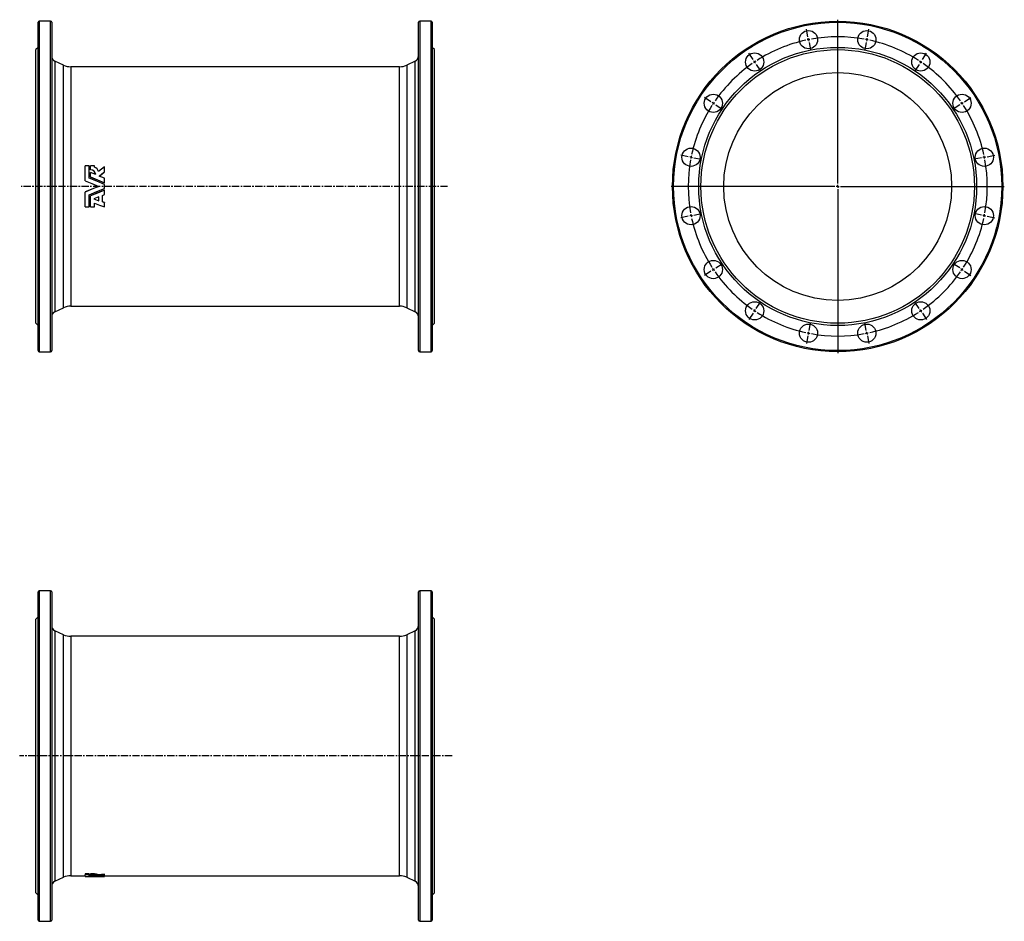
# Model space of a CAD drawing. Extents: x -267 to 1461, y -359 to 1223.
import ezdxf

# ---------------------------------------------------------------- set-up
doc = ezdxf.new("R2010")
doc.units = 0
doc.linetypes.add('CENTERX2', pattern=[20.32, 12.7, -2.54, 2.54, -2.54])
doc.layers.get('0').update_dxf_attribs({"linetype": 'CONTINUOUS'})
doc.layers.add('FORMAT', color=7, linetype='CONTINUOUS')

# ---------------------------------------------------------------- blocks, each defined once
blk = doc.blocks.new('SW_CENTERMARKSYMBOL_0')
at = {"layer": 'FORMAT', "color": 0}
for p, q in [((0, 5), (0, 292.5)), ((-5, 0), (-292.5, 0)), ((0, 0), (-2.5, 0)), ((0, 0), (0, 2.5)), ((0, 0), (0, -2.5)), ((0, 0), (2.5, 0)), ((5, 0), (292.5, 0)), ((0, -5), (0, -292.5))]:
    blk.add_line(p, q, dxfattribs=at)
blk = doc.blocks.new('SW_CENTERMARKSYMBOL_1')
at = {"layer": 'FORMAT', "color": 0}
for p, q in [((166.1, 116.5), (163.4, 129.8)), ((270.4, 116.5), (273.1, 129.8)), ((167, 111.6), (166.6, 114.1)), ((167, 111.6), (167.5, 109.2)), ((168, 106.7), (170.7, 93.5)), ((218.3, -140.8), (218.3, 114.1)), ((268.5, 106.7), (265.9, 93.5)), ((269.5, 111.6), (269, 109.2)), ((269.5, 111.6), (270, 114.1)), ((69.6, 76.6), (62.1, 87.8)), ((366.9, 76.6), (374.4, 87.8)), ((72.4, 72.4), (71, 74.5)), ((72.4, 72.4), (73.8, 70.3)), ((364.1, 72.4), (362.7, 70.3)), ((364.1, 72.4), (365.5, 74.5)), ((75.2, 68.3), (82.7, 57)), ((361.3, 68.3), (353.8, 57)), ((-4.2, 2.8), (-15.4, 10.3)), ((0, 0), (-2.1, 1.4)), ((0, 0), (2.1, -1.4)), ((436.5, 0), (434.4, -1.4)), ((436.5, 0), (438.6, 1.4)), ((440.7, 2.8), (451.9, 10.3)), ((4.2, -2.8), (15.4, -10.3)), ((432.4, -2.8), (421.1, -10.3)), ((-44.1, -93.7), (-57.3, -91)), ((-39.2, -94.6), (-41.6, -94.1)), ((-39.2, -94.6), (-36.7, -95.1)), ((-34.3, -95.6), (-21.1, -98.2)), ((470.8, -95.6), (457.6, -98.2)), ((475.7, -94.6), (473.3, -95.1)), ((475.7, -94.6), (478.2, -94.1)), ((480.6, -93.7), (493.9, -91)), ((213.3, -145.8), (-41.7, -145.8)), ((218.3, -145.8), (215.8, -145.8)), ((218.3, -145.8), (218.3, -143.3)), ((218.3, -145.8), (218.3, -148.3)), ((218.3, -145.8), (220.8, -145.8)), ((218.3, -150.8), (218.3, -405.8)), ((223.3, -145.8), (478.2, -145.8)), ((-44.1, -198), (-57.3, -200.7)), ((-39.2, -197), (-41.6, -197.5)), ((-39.2, -197), (-36.7, -196.6)), ((-34.3, -196.1), (-21.1, -193.4)), ((470.8, -196.1), (457.6, -193.4)), ((475.7, -197), (473.3, -196.6)), ((475.7, -197), (478.2, -197.5)), ((480.6, -198), (493.9, -200.7)), ((0, -291.7), (-2.1, -293.1)), ((0, -291.7), (2.1, -290.3)), ((4.2, -288.9), (15.4, -281.4)), ((432.4, -288.9), (421.1, -281.4)), ((436.5, -291.7), (434.4, -290.3)), ((436.5, -291.7), (438.6, -293.1)), ((-4.2, -294.5), (-15.4, -302)), ((440.7, -294.5), (451.9, -302)), ((72.4, -364.1), (73.8, -362)), ((75.2, -359.9), (82.7, -348.7)), ((361.3, -359.9), (353.8, -348.7)), ((364.1, -364.1), (362.7, -362)), ((69.6, -368.3), (62.1, -379.5)), ((72.4, -364.1), (71, -366.2)), ((364.1, -364.1), (365.5, -366.2)), ((366.9, -368.3), (374.4, -379.5)), ((168, -398.4), (170.7, -385.1)), ((268.5, -398.4), (265.9, -385.1)), ((166.1, -408.2), (163.4, -421.4)), ((167, -403.3), (166.6, -405.7)), ((167, -403.3), (167.5, -400.8)), ((269.5, -403.3), (269, -400.8)), ((269.5, -403.3), (270, -405.7)), ((270.4, -408.2), (273.1, -421.4))]:
    blk.add_line(p, q, dxfattribs=at)
for start, end in [(102.3413, 122.6587), (101.25, 101.7957), (100.7043, 101.25), (79.8413, 100.1587), (78.75, 79.2957), (78.2043, 78.75), (57.3413, 77.6587), (124.8413, 145.1587), (123.75, 124.2957), (123.2043, 123.75), (56.25, 56.7957), (55.7043, 56.25), (34.8413, 55.1587), (146.25, 146.7957), (145.7043, 146.25), (33.75, 34.2957), (33.2043, 33.75), (147.3413, 167.6587), (12.3413, 32.6587), (169.8413, 190.1587), (168.75, 169.2957), (168.2043, 168.75), (11.25, 11.7957), (10.7043, 11.25), (349.8413, 10.1587), (190.7043, 191.25), (191.25, 191.7957), (192.3413, 212.6587), (327.3413, 347.6587), (348.2043, 348.75), (348.75, 349.2957), (213.2043, 213.75), (213.75, 214.2957), (325.7043, 326.25), (326.25, 326.7957), (214.8413, 235.1587), (304.8413, 325.1587), (235.7043, 236.25), (303.75, 304.2957), (236.25, 236.7957), (237.3413, 257.6587), (282.3413, 302.6587), (303.2043, 303.75), (258.2043, 258.75), (258.75, 259.2957), (259.8413, 280.1587), (280.7043, 281.25), (281.25, 281.7957)]:
    blk.add_arc((218.3, -145.8), 262.5, start, end, dxfattribs=at)

msp = doc.modelspace()

# ---------------------------------------------------------------- linework, layer by layer
at = {"color": 7, "linetype": 'CONTINUOUS'}
for p, q in [((-235, 642.5), (-235, 1218.5)), ((-213, 1220.5), (-233, 1220.5)), ((-211, 1218.5), (-211, 930.5)), ((433, 642.5), (433, 1218.5)), ((455, 1220.5), (435, 1220.5)), ((457, 1218.5), (457, 930.5)), ((-235, 1174.5), (-239, 1170.5)), ((-239, 930.5), (-239, 1170.5)), ((461, 1170.5), (457, 1174.5)), ((461, 930.5), (461, 1170.5)), ((-190.2, 1143.3), (-205.2, 1150.3)), ((427.3, 1150.3), (412.3, 1143.3)), ((399.6, 1140.5), (-177.5, 1140.5)), ((-152.5, 940.4), (-152.5, 966.6)), ((-145.4, 966.6), (-152.5, 966.6)), ((-145.4, 945.3), (-145.4, 966.6)), ((-135.8, 966.6), (-142.7, 966.6)), ((-142.7, 959.8), (-142.7, 966.6)), ((-142.7, 959.8), (-142.7, 959.6)), ((-142.7, 947.1), (-142.7, 954.8)), ((-133.7, 951.2), (-142.7, 954.8)), ((-135.8, 964.6), (-135.8, 966.6)), ((-118.2, 956), (-118.2, 964.9)), ((-118.2, 956), (-118.2, 955.9)), ((-152.5, 940.3), (-152.5, 940.4)), ((-142.7, 947.1), (-142.7, 947)), ((-118.2, 944.9), (-127.8, 948.8)), ((-118.2, 937.1), (-118.2, 944.9)), ((-118.2, 937.1), (-118.2, 937.1)), ((-118.2, 926.9), (-118.2, 934.1)), ((-239, 690.5), (-239, 930.5)), ((-211, 930.5), (-211, 642.5)), ((-152.5, 920.8), (-152.5, 920.7)), ((-152.5, 894.5), (-152.5, 920.7)), ((-122, 914.7), (-118.2, 916.2)), ((-118.2, 924), (-118.2, 923.9)), ((-118.2, 916.2), (-118.2, 923.9)), ((457, 930.5), (457, 642.5)), ((461, 690.5), (461, 930.5)), ((-145.4, 894.5), (-145.4, 915.8)), ((-142.7, 914.1), (-142.7, 913.9)), ((-142.7, 894.5), (-142.7, 913.9)), ((-128.5, 912), (-137, 908.5)), ((-137, 908.5), (-128.5, 905.3)), ((-136.8, 908.6), (-128.5, 905.4)), ((-135.8, 894.5), (-135.8, 901.2)), ((-128.5, 905.3), (-128.5, 912)), ((-122, 903.5), (-122, 914.7)), ((-118.2, 902.2), (-122, 903.7)), ((-118.2, 902), (-122, 903.5)), ((-118.2, 902.2), (-118.2, 902)), ((-118.2, 894.5), (-118.2, 902)), ((-152.5, 894.5), (-145.4, 894.5)), ((-142.7, 894.5), (-135.8, 894.5)), ((-205.2, 710.7), (-190.2, 717.7)), ((-177.5, 720.5), (399.6, 720.5)), ((412.3, 717.7), (427.3, 710.7)), ((-239, 690.5), (-235, 686.5)), ((457, 686.5), (461, 690.5)), ((-233, 640.5), (-213, 640.5)), ((435, 640.5), (455, 640.5)), ((-235, -356.7), (-235, 219.3)), ((-213, 221.3), (-233, 221.3)), ((-211, 219.3), (-211, -356.7)), ((433, -356.7), (433, 219.3)), ((455, 221.3), (435, 221.3)), ((457, 219.3), (457, -356.7)), ((-235, 175.3), (-239, 171.3)), ((461, 171.3), (457, 175.3)), ((-239, -308.7), (-239, 171.3)), ((461, -308.7), (461, 171.3)), ((-190.2, 144.1), (-205.2, 151.1)), ((399.6, 141.3), (-177.5, 141.3)), ((427.3, 151.1), (412.3, 144.1)), ((-145.4, -275.7), (-152.5, -275.7)), ((-152.5, -275.7), (-152.5, -277.1)), ((-145.4, -275.7), (-145.4, -277.1)), ((-135.8, -275.7), (-142.7, -275.7)), ((-142.7, -277.1), (-142.7, -275.7)), ((-135.8, -277.1), (-135.8, -275.7)), ((-118.2, -277.4), (-118.2, -276)), ((-205.2, -288.6), (-190.2, -281.6)), ((-177.5, -278.7), (-152.5, -278.7)), ((-145.4, -277.1), (-152.5, -277.1)), ((-152.5, -280), (-152.5, -277.1)), ((-145.4, -279.7), (-145.4, -277.1)), ((-142.7, -278.3), (-145.4, -278.2)), ((-135.8, -277.1), (-142.7, -277.1)), ((-142.7, -278.2), (-142.7, -277.1)), ((-142.7, -278.8), (-142.7, -278.2)), ((-142.7, -279.6), (-142.7, -278.8)), ((-133.7, -279.2), (-142.7, -278.8)), ((-135.8, -277.5), (-135.8, -277.1)), ((-129.1, -278.6), (-129.1, -277.1)), ((-128.5, -280.2), (-118.2, -280.2)), ((-118.2, -279.8), (-127.8, -279.5)), ((-118.2, -278.7), (-118.2, -277.4)), ((-118.2, -278.7), (399.6, -278.7)), ((-118.2, -279.8), (-118.2, -278.7)), ((-118.2, -280.1), (-118.2, -279.8)), ((-118.2, -280.1), (-118.2, -280.2)), ((-118.2, -280.2), (-118.2, -280.2)), ((412.3, -281.6), (427.3, -288.6)), ((-239, -308.7), (-235, -312.7)), ((457, -312.7), (461, -308.7)), ((-233, -358.7), (-213, -358.7)), ((435, -358.7), (455, -358.7))]:
    msp.add_line(p, q, dxfattribs=at)
at = {"color": 8, "linetype": 'CONTINUOUS'}
for p, q in [((-233, 1220.5), (-233, 640.5)), ((-213, 930.5), (-213, 1220.5)), ((435, 1220.5), (435, 640.5)), ((455, 930.5), (455, 1220.5)), ((-205.2, 1150.3), (-205.2, 930.5)), ((-190.2, 930.5), (-190.2, 1143.3)), ((412.3, 1143.3), (412.3, 717.7)), ((427.3, 710.7), (427.3, 1150.3)), ((-177.5, 1140.5), (-177.5, 930.5)), ((399.6, 930.5), (399.6, 1140.5)), ((-213, 640.5), (-213, 930.5)), ((-205.2, 930.5), (-205.2, 710.7)), ((-190.2, 717.7), (-190.2, 930.5)), ((-177.5, 930.5), (-177.5, 720.5)), ((399.6, 720.5), (399.6, 930.5)), ((455, 640.5), (455, 930.5)), ((-233, 221.3), (-233, -358.7)), ((-213, -358.7), (-213, 221.3)), ((435, 221.3), (435, -358.7)), ((455, -358.7), (455, 221.3)), ((-205.2, 151.1), (-205.2, -288.6)), ((-190.2, -281.6), (-190.2, 144.1)), ((-177.5, 141.3), (-177.5, -278.7)), ((399.6, -278.7), (399.6, 141.3)), ((412.3, 144.1), (412.3, -281.6)), ((427.3, -288.6), (427.3, 151.1))]:
    msp.add_line(p, q, dxfattribs=at)
at = {"color": 7, "linetype": 'CONTINUOUS', "flags": 128}
for points in [[(-118.2, 964.9), (-123.7, 960.8), (-129.1, 956.8)], [(-127.8, 948.8), (-123, 952.4), (-118.2, 956)], [(-127.7, 948.7), (-123, 952.3), (-118.2, 955.9)], [(-152.5, 940.4), (-140.5, 935.5), (-128.5, 930.5)], [(-152.5, 940.3), (-140.5, 935.4), (-128.5, 930.5)], [(-118.2, 934.1), (-131.8, 939.7), (-145.4, 945.3)], [(-142.7, 947.1), (-130.4, 942.1), (-118.2, 937.1)], [(-142.7, 947), (-130.4, 942.1), (-118.2, 937.1)], [(-128.5, 930.5), (-140.5, 925.6), (-152.5, 920.7)], [(-128.5, 930.5), (-140.5, 925.7), (-152.5, 920.8)], [(-145.4, 915.8), (-131.8, 921.4), (-118.2, 926.9)], [(-118.2, 924), (-130.4, 919), (-142.7, 914.1)], [(-118.2, 923.9), (-130.4, 918.9), (-142.7, 913.9)], [(-135.8, 901.2), (-127, 897.8), (-118.2, 894.5)], [(-118.2, -276), (-123.7, -276.6), (-129.1, -277.1)], [(-152.5, -280), (-140.5, -280.2), (-128.5, -280.2)], [(-118.2, -280.2), (-131.8, -280.1), (-145.4, -279.7)], [(-142.7, -278.2), (-141.6, -278.2), (-140.6, -278.3), (-139.6, -278.3), (-138.7, -278.3), (-137.8, -278.4), (-137, -278.5), (-136.2, -278.6), (-135.6, -278.7), (-135, -278.8), (-134.6, -278.9), (-134.2, -279), (-133.9, -279.1), (-133.8, -279.2), (-133.7, -279.2)], [(-142.7, -279.6), (-130.4, -279.9), (-118.2, -280.1)], [(-118.2, -277.4), (-123.7, -278.1), (-129.1, -278.6)], [(-127.8, -279.5), (-123, -279.1), (-118.2, -278.7)]]:
    msp.add_lwpolyline(points, dxfattribs=at)
at = {"color": 7, "linetype": 'CONTINUOUS'}
for centre, radius in [((1168.8, 930.5), 290), ((1117.6, 1188), 16), ((1220, 1188), 16), ((1168.8, 930.5), 244), ((1168.8, 930.5), 240), ((1023, 1148.8), 16), ((1314.7, 1148.8), 16), ((1168.8, 930.5), 200), ((950.6, 1076.4), 16), ((1387.1, 1076.4), 16), ((911.4, 981.7), 16), ((1426.3, 981.7), 16), ((911.4, 879.3), 16), ((1426.3, 879.3), 16), ((950.6, 784.7), 16), ((1387.1, 784.7), 16), ((1023, 712.3), 16), ((1314.7, 712.3), 16), ((1117.6, 673.1), 16), ((1220, 673.1), 16)]:
    msp.add_circle(centre, radius, dxfattribs=at)
at = {"color": 8, "linetype": 'CONTINUOUS'}
msp.add_circle((1168.8, 930.5), 288, dxfattribs=at)
at = {"color": 7, "linetype": 'CONTINUOUS'}
for centre, radius, start, end in [((-233, 1218.5), 2, 90, 180), ((-213, 1218.5), 2, 0, 90), ((435, 1218.5), 2, 90, 180), ((455, 1218.5), 2, 0, 90), ((-201, 1159.4), 10, 180, 245), ((423, 1159.4), 10, 295, 0), ((-177.5, 1170.5), 30, 245, 270), ((399.6, 1170.5), 30, 270, 295), ((-142.6, 950.9), 8.91, 2.03, 90.0205), ((-142.6, 950.7), 8.87, 3.1279, 90.2737), ((-139.6, 954.5), 10.8, 12.0749, 69.1723), ((-201, 701.7), 10, 115, 180), ((-177.5, 690.5), 30, 90, 115), ((399.6, 690.5), 30, 65, 90), ((423, 701.7), 10, 0, 65), ((-233, 642.5), 2, 180, 270), ((-213, 642.5), 2, 270, 0), ((435, 642.5), 2, 180, 270), ((455, 642.5), 2, 270, 0), ((-233, 219.3), 2, 90, 180), ((-213, 219.3), 2, 0, 90), ((435, 219.3), 2, 90, 180), ((455, 219.3), 2, 0, 90), ((-201, 160.1), 10, 180, 245), ((423, 160.1), 10, 295, 0), ((-177.5, 171.3), 30, 245, 270), ((399.6, 171.3), 30, 270, 295), ((-135.8, -297), 21, 71.2114, 89.8706), ((-201, -297.6), 10, 115, 180), ((-177.5, -308.7), 30, 90, 115), ((-135.8, -298.4), 20.9, 71.104, 89.8455), ((399.6, -308.7), 30, 65, 90), ((423, -297.6), 10, 0, 65), ((-233, -356.7), 2, 180, 270), ((-213, -356.7), 2, 270, 0), ((435, -356.7), 2, 180, 270), ((455, -356.7), 2, 270, 0)]:
    msp.add_arc(centre, radius, start, end, dxfattribs=at)
at = {"layer": 'FORMAT', "linetype": 'CENTERX2'}
for p, q in [((484, 930.5), (-264.5, 930.5)), ((492, -68.7), (-267.2, -68.7))]:
    msp.add_line(p, q, dxfattribs=at)

# ---------------------------------------------------------------- block references
at = {"layer": 'FORMAT'}
for name, p in [('SW_CENTERMARKSYMBOL_0', (1168.8, 930.5)), ('SW_CENTERMARKSYMBOL_1', (950.6, 1076.4))]:
    msp.add_blockref(name, p, dxfattribs=at)

doc.saveas('drawing.dxf')
